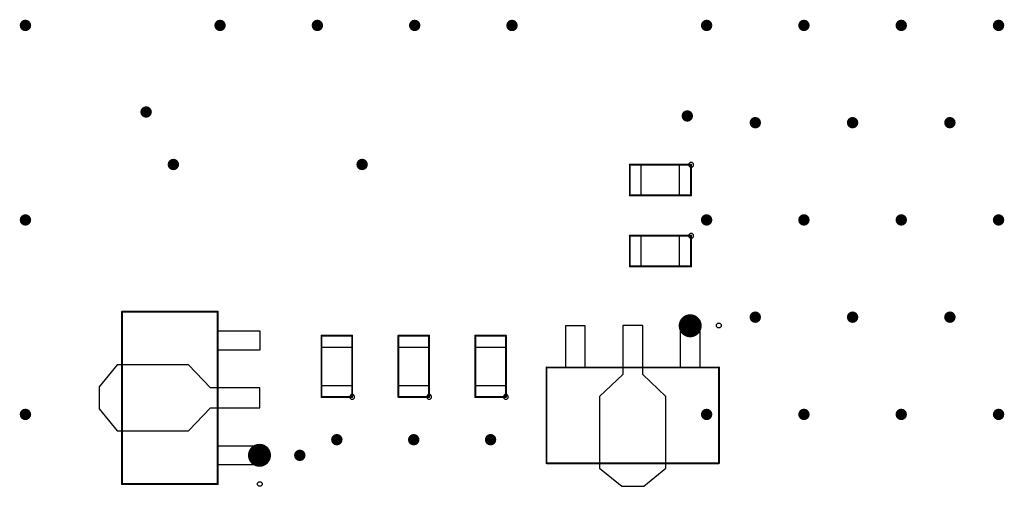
# Model space of a CAD drawing. Header units: inches. Extents: x -0.1 to 68.6, y -0.1 to 53.5.
# Tile 3 of 6: x 17.6 to 43.3, y 26.1 to 38.3. Entities that reach past the tile are written whole.
import ezdxf

# ---------------------------------------------------------------- set-up
doc = ezdxf.new("R2010")
doc.units = ezdxf.units.IN
for name, color, linetype in [('Mechanical 15', 56, 'Continuous'), ('Mechanical 6', 56, 'Continuous'), ('Via Holes', 16, 'Continuous')]:
    doc.layers.add(name, color=color, linetype=linetype)

# ---------------------------------------------------------------- blocks, each defined once
blk = doc.blocks.new('SOT_89_3_L4_5_W2_5_P1_50_LS4_2_BR_4')
at = {"layer": 'Mechanical 15'}
for p, q in [((0.624, 1.75), (1.724, 1.75)), ((0.624, 1.25), (0.624, 1.75)), ((0.624, 1.75), (0.624, 1.75)), ((1.724, 1.75), (1.724, 1.25)), ((1.724, 1.25), (0.624, 1.25)), ((-2, 0.863), (-2.471, 0.288)), ((-0.136, 0.863), (-2, 0.863)), ((0.439, 0.26), (-0.136, 0.863)), ((-2.471, 0.288), (-2.471, -0.287)), ((1.724, 0.26), (0.439, 0.26)), ((1.724, -0.26), (1.724, 0.26)), ((-2.471, -0.287), (-2, -0.862)), ((-0.136, -0.862), (0.439, -0.26)), ((0.439, -0.26), (1.724, -0.26)), ((0.439, -0.26), (0.439, -0.26)), ((-2, -0.862), (-0.136, -0.862)), ((0.624, -1.25), (1.724, -1.25)), ((0.624, -1.75), (0.624, -1.25)), ((0.624, -1.25), (0.624, -1.25)), ((1.724, -1.25), (1.724, -1.75)), ((1.724, -1.75), (0.624, -1.75)), ((1.664, -2.225), (1.699, -2.19)), ((1.664, -2.25), (1.664, -2.225)), ((1.664, -2.275), (1.664, -2.25)), ((1.699, -2.31), (1.664, -2.275)), ((1.699, -2.19), (1.749, -2.19)), ((1.749, -2.31), (1.699, -2.31)), ((1.749, -2.19), (1.784, -2.225)), ((1.784, -2.275), (1.749, -2.31)), ((1.784, -2.225), (1.784, -2.25)), ((1.784, -2.25), (1.784, -2.275)), ((1.784, -2.25), (1.784, -2.25)), ((1.784, -2.25), (1.784, -2.25))]:
    blk.add_line(p, q, dxfattribs=at)
for points in [[(-1.874, -2.25, 0.0508, 0.0508, 0), (-1.874, 2.25, 0.0508, 0.0508, 0)], [(-1.874, 2.25, 0.0508, 0.0508, 0), (0.626, 2.25, 0.0508, 0.0508, 0)], [(0.626, -2.25, 0.0508, 0.0508, 0), (0.626, 2.25, 0.0508, 0.0508, 0)], [(-1.874, -2.25, 0.0508, 0.0508, 0), (0.626, -2.25, 0.0508, 0.0508, 0)]]:
    blk.add_lwpolyline(points, format="xyseb", dxfattribs=at)
for points in [[(-1.886, 2.25, 0.0254, 0.0254, 1), (-1.861, 2.25, 0.0254, 0.0254, 1)], [(-1.886, 2.25, 0.0254, 0.0254, 1), (-1.861, 2.25, 0.0254, 0.0254, 1)], [(0.614, 2.25, 0.0254, 0.0254, 1), (0.639, 2.25, 0.0254, 0.0254, 1)], [(0.614, 2.25, 0.0254, 0.0254, 1), (0.639, 2.25, 0.0254, 0.0254, 1)], [(-1.886, -2.25, 0.0254, 0.0254, 1), (-1.861, -2.25, 0.0254, 0.0254, 1)], [(-1.886, -2.25, 0.0254, 0.0254, 1), (-1.861, -2.25, 0.0254, 0.0254, 1)], [(0.614, -2.25, 0.0254, 0.0254, 1), (0.639, -2.25, 0.0254, 0.0254, 1)], [(0.614, -2.25, 0.0254, 0.0254, 1), (0.639, -2.25, 0.0254, 0.0254, 1)]]:
    blk.add_lwpolyline(points, format="xyseb", close=True, dxfattribs=at)
at = {"layer": 'Mechanical 6'}
for points in [[(1.865, -1.5, 0.3, 0.3, 1), (1.565, -1.5, 0.3, 0.3, 1)], [(1.49, -1.5, 0.15, 0.15, 1), (1.64, -1.5, 0.15, 0.15, 1)], [(1.79, -1.5, 0.15, 0.15, 1), (1.94, -1.5, 0.15, 0.15, 1)]]:
    blk.add_lwpolyline(points, format="xyseb", close=True, dxfattribs=at)
blk = doc.blocks.new('C0603_9')
at = {"layer": 'Mechanical 15'}
for p, q in [((-0.8, -0.4), (-0.8, 0.4)), ((-0.8, 0.4), (-0.5, 0.4)), ((-0.5, 0.4), (-0.5, -0.4)), ((0.8, 0.4), (0.5, 0.4)), ((0.5, 0.4), (0.5, -0.4)), ((0.8, -0.4), (0.8, 0.4)), ((-0.825, -0.34), (-0.86, -0.375)), ((-0.86, -0.375), (-0.86, -0.4)), ((-0.86, -0.4), (-0.86, -0.425)), ((-0.86, -0.425), (-0.825, -0.46)), ((-0.775, -0.34), (-0.825, -0.34)), ((-0.825, -0.46), (-0.775, -0.46)), ((-0.5, -0.4), (-0.8, -0.4)), ((-0.8, -0.4), (-0.8, -0.4)), ((-0.74, -0.375), (-0.775, -0.34)), ((-0.775, -0.46), (-0.74, -0.425)), ((-0.74, -0.4), (-0.74, -0.375)), ((-0.74, -0.425), (-0.74, -0.4)), ((-0.74, -0.4), (-0.74, -0.4)), ((-0.74, -0.4), (-0.74, -0.4)), ((0.5, -0.4), (0.8, -0.4)), ((0.8, -0.4), (0.8, -0.4))]:
    blk.add_line(p, q, dxfattribs=at)
for points in [[(-0.8, 0.4, 0.0508, 0.0508, 0), (0.8, 0.4, 0.0508, 0.0508, 0)], [(-0.8, 0.4, 0.0508, 0.0508, 0), (-0.8, -0.4, 0.0508, 0.0508, 0)], [(0.8, 0.4, 0.0508, 0.0508, 0), (0.8, -0.4, 0.0508, 0.0508, 0)], [(-0.8, -0.4, 0.0508, 0.0508, 0), (0.8, -0.4, 0.0508, 0.0508, 0)]]:
    blk.add_lwpolyline(points, format="xyseb", dxfattribs=at)
for points in [[(-0.813, 0.4, 0.0254, 0.0254, 1), (-0.787, 0.4, 0.0254, 0.0254, 1)], [(-0.813, 0.4, 0.0254, 0.0254, 1), (-0.787, 0.4, 0.0254, 0.0254, 1)], [(0.787, 0.4, 0.0254, 0.0254, 1), (0.813, 0.4, 0.0254, 0.0254, 1)], [(0.787, 0.4, 0.0254, 0.0254, 1), (0.813, 0.4, 0.0254, 0.0254, 1)], [(-0.813, -0.4, 0.0254, 0.0254, 1), (-0.787, -0.4, 0.0254, 0.0254, 1)], [(-0.813, -0.4, 0.0254, 0.0254, 1), (-0.787, -0.4, 0.0254, 0.0254, 1)], [(0.787, -0.4, 0.0254, 0.0254, 1), (0.813, -0.4, 0.0254, 0.0254, 1)], [(0.787, -0.4, 0.0254, 0.0254, 1), (0.813, -0.4, 0.0254, 0.0254, 1)]]:
    blk.add_lwpolyline(points, format="xyseb", close=True, dxfattribs=at)
blk = doc.blocks.new('SOT_89_3_L4_5_W2_5_P1_50_LS4_2_BR_18')
at = {"layer": 'Mechanical 15'}
for p, q in [((0.624, 1.75), (1.724, 1.75)), ((0.624, 1.25), (0.624, 1.75)), ((0.624, 1.75), (0.624, 1.75)), ((1.724, 1.75), (1.724, 1.25)), ((1.724, 1.25), (0.624, 1.25)), ((-2, 0.863), (-2.471, 0.288)), ((-0.136, 0.863), (-2, 0.863)), ((0.439, 0.26), (-0.136, 0.863)), ((-2.471, 0.288), (-2.471, -0.287)), ((1.724, 0.26), (0.439, 0.26)), ((1.724, -0.26), (1.724, 0.26)), ((-2.471, -0.287), (-2, -0.862)), ((-0.136, -0.862), (0.439, -0.26)), ((0.439, -0.26), (1.724, -0.26)), ((0.439, -0.26), (0.439, -0.26)), ((-2, -0.862), (-0.136, -0.862)), ((0.624, -1.25), (1.724, -1.25)), ((0.624, -1.75), (0.624, -1.25)), ((0.624, -1.25), (0.624, -1.25)), ((1.724, -1.25), (1.724, -1.75)), ((1.724, -1.75), (0.624, -1.75)), ((1.664, -2.225), (1.699, -2.19)), ((1.664, -2.25), (1.664, -2.225)), ((1.664, -2.275), (1.664, -2.25)), ((1.699, -2.31), (1.664, -2.275)), ((1.699, -2.19), (1.749, -2.19)), ((1.749, -2.31), (1.699, -2.31)), ((1.749, -2.19), (1.784, -2.225)), ((1.784, -2.275), (1.749, -2.31)), ((1.784, -2.225), (1.784, -2.25)), ((1.784, -2.25), (1.784, -2.275)), ((1.784, -2.25), (1.784, -2.25)), ((1.784, -2.25), (1.784, -2.25))]:
    blk.add_line(p, q, dxfattribs=at)
for points in [[(-1.874, 2.25, 0.0508, 0.0508, 0), (-1.874, -2.25, 0.0508, 0.0508, 0)], [(-1.874, 2.25, 0.0508, 0.0508, 0), (0.626, 2.25, 0.0508, 0.0508, 0)], [(0.626, 2.25, 0.0508, 0.0508, 0), (0.626, -2.25, 0.0508, 0.0508, 0)], [(-1.874, -2.25, 0.0508, 0.0508, 0), (0.626, -2.25, 0.0508, 0.0508, 0)]]:
    blk.add_lwpolyline(points, format="xyseb", dxfattribs=at)
for points in [[(-1.886, 2.25, 0.0254, 0.0254, 1), (-1.861, 2.25, 0.0254, 0.0254, 1)], [(-1.886, 2.25, 0.0254, 0.0254, 1), (-1.861, 2.25, 0.0254, 0.0254, 1)], [(0.614, 2.25, 0.0254, 0.0254, 1), (0.639, 2.25, 0.0254, 0.0254, 1)], [(0.614, 2.25, 0.0254, 0.0254, 1), (0.639, 2.25, 0.0254, 0.0254, 1)], [(-1.886, -2.25, 0.0254, 0.0254, 1), (-1.861, -2.25, 0.0254, 0.0254, 1)], [(-1.886, -2.25, 0.0254, 0.0254, 1), (-1.861, -2.25, 0.0254, 0.0254, 1)], [(0.614, -2.25, 0.0254, 0.0254, 1), (0.639, -2.25, 0.0254, 0.0254, 1)], [(0.614, -2.25, 0.0254, 0.0254, 1), (0.639, -2.25, 0.0254, 0.0254, 1)]]:
    blk.add_lwpolyline(points, format="xyseb", close=True, dxfattribs=at)
at = {"layer": 'Mechanical 6'}
for points in [[(1.865, -1.5, 0.3, 0.3, 1), (1.565, -1.5, 0.3, 0.3, 1)], [(1.49, -1.5, 0.15, 0.15, 1), (1.64, -1.5, 0.15, 0.15, 1)], [(1.79, -1.5, 0.15, 0.15, 1), (1.94, -1.5, 0.15, 0.15, 1)]]:
    blk.add_lwpolyline(points, format="xyseb", close=True, dxfattribs=at)
blk = doc.blocks.new('C0603_20')
at = {"layer": 'Mechanical 15'}
for p, q in [((-0.8, -0.4), (-0.8, 0.4)), ((-0.8, 0.4), (-0.5, 0.4)), ((-0.5, 0.4), (-0.5, -0.4)), ((0.8, 0.4), (0.5, 0.4)), ((0.5, 0.4), (0.5, -0.4)), ((0.8, -0.4), (0.8, 0.4)), ((-0.825, -0.34), (-0.86, -0.375)), ((-0.86, -0.375), (-0.86, -0.4)), ((-0.86, -0.4), (-0.86, -0.425)), ((-0.86, -0.425), (-0.825, -0.46)), ((-0.775, -0.34), (-0.825, -0.34)), ((-0.825, -0.46), (-0.775, -0.46)), ((-0.5, -0.4), (-0.8, -0.4)), ((-0.8, -0.4), (-0.8, -0.4)), ((-0.74, -0.375), (-0.775, -0.34)), ((-0.775, -0.46), (-0.74, -0.425)), ((-0.74, -0.4), (-0.74, -0.375)), ((-0.74, -0.425), (-0.74, -0.4)), ((-0.74, -0.4), (-0.74, -0.4)), ((-0.74, -0.4), (-0.74, -0.4)), ((0.5, -0.4), (0.8, -0.4)), ((0.8, -0.4), (0.8, -0.4))]:
    blk.add_line(p, q, dxfattribs=at)
for points in [[(0.8, 0.4, 0.0508, 0.0508, 0), (-0.8, 0.4, 0.0508, 0.0508, 0)], [(-0.8, 0.4, 0.0508, 0.0508, 0), (-0.8, -0.4, 0.0508, 0.0508, 0)], [(0.8, 0.4, 0.0508, 0.0508, 0), (0.8, -0.4, 0.0508, 0.0508, 0)], [(0.8, -0.4, 0.0508, 0.0508, 0), (-0.8, -0.4, 0.0508, 0.0508, 0)]]:
    blk.add_lwpolyline(points, format="xyseb", dxfattribs=at)
for points in [[(-0.813, 0.4, 0.0254, 0.0254, 1), (-0.787, 0.4, 0.0254, 0.0254, 1)], [(-0.813, 0.4, 0.0254, 0.0254, 1), (-0.787, 0.4, 0.0254, 0.0254, 1)], [(0.787, 0.4, 0.0254, 0.0254, 1), (0.813, 0.4, 0.0254, 0.0254, 1)], [(0.787, 0.4, 0.0254, 0.0254, 1), (0.813, 0.4, 0.0254, 0.0254, 1)], [(-0.813, -0.4, 0.0254, 0.0254, 1), (-0.787, -0.4, 0.0254, 0.0254, 1)], [(-0.813, -0.4, 0.0254, 0.0254, 1), (-0.787, -0.4, 0.0254, 0.0254, 1)], [(0.787, -0.4, 0.0254, 0.0254, 1), (0.813, -0.4, 0.0254, 0.0254, 1)], [(0.787, -0.4, 0.0254, 0.0254, 1), (0.813, -0.4, 0.0254, 0.0254, 1)]]:
    blk.add_lwpolyline(points, format="xyseb", close=True, dxfattribs=at)
blk = doc.blocks.new('C0603_21')
at = {"layer": 'Mechanical 15'}
for p, q in [((-0.8, -0.4), (-0.8, 0.4)), ((-0.8, 0.4), (-0.5, 0.4)), ((-0.5, 0.4), (-0.5, -0.4)), ((0.8, 0.4), (0.5, 0.4)), ((0.5, 0.4), (0.5, -0.4)), ((0.8, -0.4), (0.8, 0.4)), ((-0.825, -0.34), (-0.86, -0.375)), ((-0.86, -0.375), (-0.86, -0.4)), ((-0.86, -0.4), (-0.86, -0.425)), ((-0.86, -0.425), (-0.825, -0.46)), ((-0.775, -0.34), (-0.825, -0.34)), ((-0.825, -0.46), (-0.775, -0.46)), ((-0.5, -0.4), (-0.8, -0.4)), ((-0.8, -0.4), (-0.8, -0.4)), ((-0.74, -0.375), (-0.775, -0.34)), ((-0.775, -0.46), (-0.74, -0.425)), ((-0.74, -0.4), (-0.74, -0.375)), ((-0.74, -0.425), (-0.74, -0.4)), ((-0.74, -0.4), (-0.74, -0.4)), ((-0.74, -0.4), (-0.74, -0.4)), ((0.5, -0.4), (0.8, -0.4)), ((0.8, -0.4), (0.8, -0.4))]:
    blk.add_line(p, q, dxfattribs=at)
for points in [[(-0.8, 0.4, 0.0508, 0.0508, 0), (-0.8, -0.4, 0.0508, 0.0508, 0)], [(0.8, 0.4, 0.0508, 0.0508, 0), (-0.8, 0.4, 0.0508, 0.0508, 0)], [(0.8, 0.4, 0.0508, 0.0508, 0), (0.8, -0.4, 0.0508, 0.0508, 0)], [(0.8, -0.4, 0.0508, 0.0508, 0), (-0.8, -0.4, 0.0508, 0.0508, 0)]]:
    blk.add_lwpolyline(points, format="xyseb", dxfattribs=at)
for points in [[(-0.813, 0.4, 0.0254, 0.0254, 1), (-0.787, 0.4, 0.0254, 0.0254, 1)], [(-0.813, 0.4, 0.0254, 0.0254, 1), (-0.787, 0.4, 0.0254, 0.0254, 1)], [(0.787, 0.4, 0.0254, 0.0254, 1), (0.813, 0.4, 0.0254, 0.0254, 1)], [(0.787, 0.4, 0.0254, 0.0254, 1), (0.813, 0.4, 0.0254, 0.0254, 1)], [(-0.813, -0.4, 0.0254, 0.0254, 1), (-0.787, -0.4, 0.0254, 0.0254, 1)], [(-0.813, -0.4, 0.0254, 0.0254, 1), (-0.787, -0.4, 0.0254, 0.0254, 1)], [(0.787, -0.4, 0.0254, 0.0254, 1), (0.813, -0.4, 0.0254, 0.0254, 1)], [(0.787, -0.4, 0.0254, 0.0254, 1), (0.813, -0.4, 0.0254, 0.0254, 1)]]:
    blk.add_lwpolyline(points, format="xyseb", close=True, dxfattribs=at)
blk = doc.blocks.new('C0603_22')
at = {"layer": 'Mechanical 15'}
for p, q in [((-0.8, -0.4), (-0.8, 0.4)), ((-0.8, 0.4), (-0.5, 0.4)), ((-0.5, 0.4), (-0.5, -0.4)), ((0.8, 0.4), (0.5, 0.4)), ((0.5, 0.4), (0.5, -0.4)), ((0.8, -0.4), (0.8, 0.4)), ((-0.825, -0.34), (-0.86, -0.375)), ((-0.86, -0.375), (-0.86, -0.4)), ((-0.86, -0.4), (-0.86, -0.425)), ((-0.86, -0.425), (-0.825, -0.46)), ((-0.775, -0.34), (-0.825, -0.34)), ((-0.825, -0.46), (-0.775, -0.46)), ((-0.5, -0.4), (-0.8, -0.4)), ((-0.8, -0.4), (-0.8, -0.4)), ((-0.74, -0.375), (-0.775, -0.34)), ((-0.775, -0.46), (-0.74, -0.425)), ((-0.74, -0.4), (-0.74, -0.375)), ((-0.74, -0.425), (-0.74, -0.4)), ((-0.74, -0.4), (-0.74, -0.4)), ((-0.74, -0.4), (-0.74, -0.4)), ((0.5, -0.4), (0.8, -0.4)), ((0.8, -0.4), (0.8, -0.4))]:
    blk.add_line(p, q, dxfattribs=at)
for points in [[(-0.8, 0.4, 0.0508, 0.0508, 0), (0.8, 0.4, 0.0508, 0.0508, 0)], [(-0.8, 0.4, 0.0508, 0.0508, 0), (-0.8, -0.4, 0.0508, 0.0508, 0)], [(0.8, 0.4, 0.0508, 0.0508, 0), (0.8, -0.4, 0.0508, 0.0508, 0)], [(-0.8, -0.4, 0.0508, 0.0508, 0), (0.8, -0.4, 0.0508, 0.0508, 0)]]:
    blk.add_lwpolyline(points, format="xyseb", dxfattribs=at)
for points in [[(-0.813, 0.4, 0.0254, 0.0254, 1), (-0.787, 0.4, 0.0254, 0.0254, 1)], [(-0.813, 0.4, 0.0254, 0.0254, 1), (-0.787, 0.4, 0.0254, 0.0254, 1)], [(0.787, 0.4, 0.0254, 0.0254, 1), (0.813, 0.4, 0.0254, 0.0254, 1)], [(0.787, 0.4, 0.0254, 0.0254, 1), (0.813, 0.4, 0.0254, 0.0254, 1)], [(-0.813, -0.4, 0.0254, 0.0254, 1), (-0.787, -0.4, 0.0254, 0.0254, 1)], [(-0.813, -0.4, 0.0254, 0.0254, 1), (-0.787, -0.4, 0.0254, 0.0254, 1)], [(0.787, -0.4, 0.0254, 0.0254, 1), (0.813, -0.4, 0.0254, 0.0254, 1)], [(0.787, -0.4, 0.0254, 0.0254, 1), (0.813, -0.4, 0.0254, 0.0254, 1)]]:
    blk.add_lwpolyline(points, format="xyseb", close=True, dxfattribs=at)
blk = doc.blocks.new('C0603_23')
at = {"layer": 'Mechanical 15'}
for p, q in [((-0.8, -0.4), (-0.8, 0.4)), ((-0.8, 0.4), (-0.5, 0.4)), ((-0.5, 0.4), (-0.5, -0.4)), ((0.8, 0.4), (0.5, 0.4)), ((0.5, 0.4), (0.5, -0.4)), ((0.8, -0.4), (0.8, 0.4)), ((-0.825, -0.34), (-0.86, -0.375)), ((-0.86, -0.375), (-0.86, -0.4)), ((-0.86, -0.4), (-0.86, -0.425)), ((-0.86, -0.425), (-0.825, -0.46)), ((-0.775, -0.34), (-0.825, -0.34)), ((-0.825, -0.46), (-0.775, -0.46)), ((-0.5, -0.4), (-0.8, -0.4)), ((-0.8, -0.4), (-0.8, -0.4)), ((-0.74, -0.375), (-0.775, -0.34)), ((-0.775, -0.46), (-0.74, -0.425)), ((-0.74, -0.4), (-0.74, -0.375)), ((-0.74, -0.425), (-0.74, -0.4)), ((-0.74, -0.4), (-0.74, -0.4)), ((-0.74, -0.4), (-0.74, -0.4)), ((0.5, -0.4), (0.8, -0.4)), ((0.8, -0.4), (0.8, -0.4))]:
    blk.add_line(p, q, dxfattribs=at)
for points in [[(-0.8, 0.4, 0.0508, 0.0508, 0), (-0.8, -0.4, 0.0508, 0.0508, 0)], [(-0.8, 0.4, 0.0508, 0.0508, 0), (0.8, 0.4, 0.0508, 0.0508, 0)], [(0.8, 0.4, 0.0508, 0.0508, 0), (0.8, -0.4, 0.0508, 0.0508, 0)], [(-0.8, -0.4, 0.0508, 0.0508, 0), (0.8, -0.4, 0.0508, 0.0508, 0)]]:
    blk.add_lwpolyline(points, format="xyseb", dxfattribs=at)
for points in [[(-0.813, 0.4, 0.0254, 0.0254, 1), (-0.787, 0.4, 0.0254, 0.0254, 1)], [(-0.813, 0.4, 0.0254, 0.0254, 1), (-0.787, 0.4, 0.0254, 0.0254, 1)], [(0.787, 0.4, 0.0254, 0.0254, 1), (0.813, 0.4, 0.0254, 0.0254, 1)], [(0.787, 0.4, 0.0254, 0.0254, 1), (0.813, 0.4, 0.0254, 0.0254, 1)], [(-0.813, -0.4, 0.0254, 0.0254, 1), (-0.787, -0.4, 0.0254, 0.0254, 1)], [(-0.813, -0.4, 0.0254, 0.0254, 1), (-0.787, -0.4, 0.0254, 0.0254, 1)], [(0.787, -0.4, 0.0254, 0.0254, 1), (0.813, -0.4, 0.0254, 0.0254, 1)], [(0.787, -0.4, 0.0254, 0.0254, 1), (0.813, -0.4, 0.0254, 0.0254, 1)]]:
    blk.add_lwpolyline(points, format="xyseb", close=True, dxfattribs=at)

msp = doc.modelspace()

# ---------------------------------------------------------------- hatches: boundary and pattern name
at = {"layer": 'Via Holes'}
h = msp.add_hatch(color=7, dxfattribs=at)
edge = h.paths.add_edge_path()
edge.add_arc((17.78, 38.1), 0.15, 0, 360)
h = msp.add_hatch(color=7, dxfattribs=at)
edge = h.paths.add_edge_path()
edge.add_arc((22.86, 38.1), 0.15, 0, 360)
h = msp.add_hatch(color=7, dxfattribs=at)
edge = h.paths.add_edge_path()
edge.add_arc((25.4, 38.1), 0.15, 0, 360)
h = msp.add_hatch(color=7, dxfattribs=at)
edge = h.paths.add_edge_path()
edge.add_arc((27.94, 38.1), 0.15, 0, 360)
h = msp.add_hatch(color=7, dxfattribs=at)
edge = h.paths.add_edge_path()
edge.add_arc((30.48, 38.1), 0.15, 0, 360)
h = msp.add_hatch(color=7, dxfattribs=at)
edge = h.paths.add_edge_path()
edge.add_arc((35.56, 38.1), 0.15, 0, 360)
h = msp.add_hatch(color=7, dxfattribs=at)
edge = h.paths.add_edge_path()
edge.add_arc((38.1, 38.1), 0.15, 0, 360)
h = msp.add_hatch(color=7, dxfattribs=at)
edge = h.paths.add_edge_path()
edge.add_arc((40.64, 38.1), 0.15, 0, 360)
h = msp.add_hatch(color=7, dxfattribs=at)
edge = h.paths.add_edge_path()
edge.add_arc((43.18, 38.1), 0.15, 0, 360)
h = msp.add_hatch(color=7, dxfattribs=at)
edge = h.paths.add_edge_path()
edge.add_arc((20.93, 35.839), 0.15, 0, 360)
h = msp.add_hatch(color=7, dxfattribs=at)
edge = h.paths.add_edge_path()
edge.add_arc((35.055, 35.735), 0.15, 0, 360)
h = msp.add_hatch(color=7, dxfattribs=at)
edge = h.paths.add_edge_path()
edge.add_arc((36.83, 35.56), 0.15, 0, 360)
h = msp.add_hatch(color=7, dxfattribs=at)
edge = h.paths.add_edge_path()
edge.add_arc((39.37, 35.56), 0.15, 0, 360)
h = msp.add_hatch(color=7, dxfattribs=at)
edge = h.paths.add_edge_path()
edge.add_arc((41.91, 35.56), 0.15, 0, 360)
h = msp.add_hatch(color=7, dxfattribs=at)
edge = h.paths.add_edge_path()
edge.add_arc((21.641, 34.468), 0.15, 0, 360)
h = msp.add_hatch(color=7, dxfattribs=at)
edge = h.paths.add_edge_path()
edge.add_arc((26.568, 34.468), 0.15, 0, 360)
h = msp.add_hatch(color=7, dxfattribs=at)
edge = h.paths.add_edge_path()
edge.add_arc((17.78, 33.02), 0.15, 0, 360)
h = msp.add_hatch(color=7, dxfattribs=at)
edge = h.paths.add_edge_path()
edge.add_arc((35.56, 33.02), 0.15, 0, 360)
h = msp.add_hatch(color=7, dxfattribs=at)
edge = h.paths.add_edge_path()
edge.add_arc((38.1, 33.02), 0.15, 0, 360)
h = msp.add_hatch(color=7, dxfattribs=at)
edge = h.paths.add_edge_path()
edge.add_arc((40.64, 33.02), 0.15, 0, 360)
h = msp.add_hatch(color=7, dxfattribs=at)
edge = h.paths.add_edge_path()
edge.add_arc((43.18, 33.02), 0.15, 0, 360)
h = msp.add_hatch(color=7, dxfattribs=at)
edge = h.paths.add_edge_path()
edge.add_arc((36.83, 30.48), 0.15, 0, 360)
h = msp.add_hatch(color=7, dxfattribs=at)
edge = h.paths.add_edge_path()
edge.add_arc((39.37, 30.48), 0.15, 0, 360)
h = msp.add_hatch(color=7, dxfattribs=at)
edge = h.paths.add_edge_path()
edge.add_arc((41.91, 30.48), 0.15, 0, 360)
h = msp.add_hatch(color=7, dxfattribs=at)
edge = h.paths.add_edge_path()
edge.add_arc((17.78, 27.94), 0.15, 0, 360)
h = msp.add_hatch(color=7, dxfattribs=at)
edge = h.paths.add_edge_path()
edge.add_arc((35.56, 27.94), 0.15, 0, 360)
h = msp.add_hatch(color=7, dxfattribs=at)
edge = h.paths.add_edge_path()
edge.add_arc((38.1, 27.94), 0.15, 0, 360)
h = msp.add_hatch(color=7, dxfattribs=at)
edge = h.paths.add_edge_path()
edge.add_arc((40.64, 27.94), 0.15, 0, 360)
h = msp.add_hatch(color=7, dxfattribs=at)
edge = h.paths.add_edge_path()
edge.add_arc((43.18, 27.94), 0.15, 0, 360)
h = msp.add_hatch(color=7, dxfattribs=at)
edge = h.paths.add_edge_path()
edge.add_arc((25.908, 27.28), 0.15, 0, 360)
h = msp.add_hatch(color=7, dxfattribs=at)
edge = h.paths.add_edge_path()
edge.add_arc((27.915, 27.28), 0.15, 0, 360)
h = msp.add_hatch(color=7, dxfattribs=at)
edge = h.paths.add_edge_path()
edge.add_arc((29.921, 27.28), 0.15, 0, 360)
h = msp.add_hatch(color=7, dxfattribs=at)
edge = h.paths.add_edge_path()
edge.add_arc((24.941, 26.872), 0.15, 0, 360)

# ---------------------------------------------------------------- block references
for name, p, rotation in [('C0603_20', (34.355, 34.061), 180), ('C0603_21', (34.355, 32.207), 180), ('SOT_89_3_L4_5_W2_5_P1_50_LS4_2_BR_18', (33.631, 28.54), 90), ('C0603_9', (25.908, 29.196), 90), ('C0603_23', (27.915, 29.196), 90), ('C0603_22', (29.921, 29.196), 90)]:
    msp.add_blockref(name, p, dxfattribs=dict(rotation=rotation))
msp.add_blockref('SOT_89_3_L4_5_W2_5_P1_50_LS4_2_BR_4', (22.174, 28.372))

doc.saveas('drawing.dxf')
